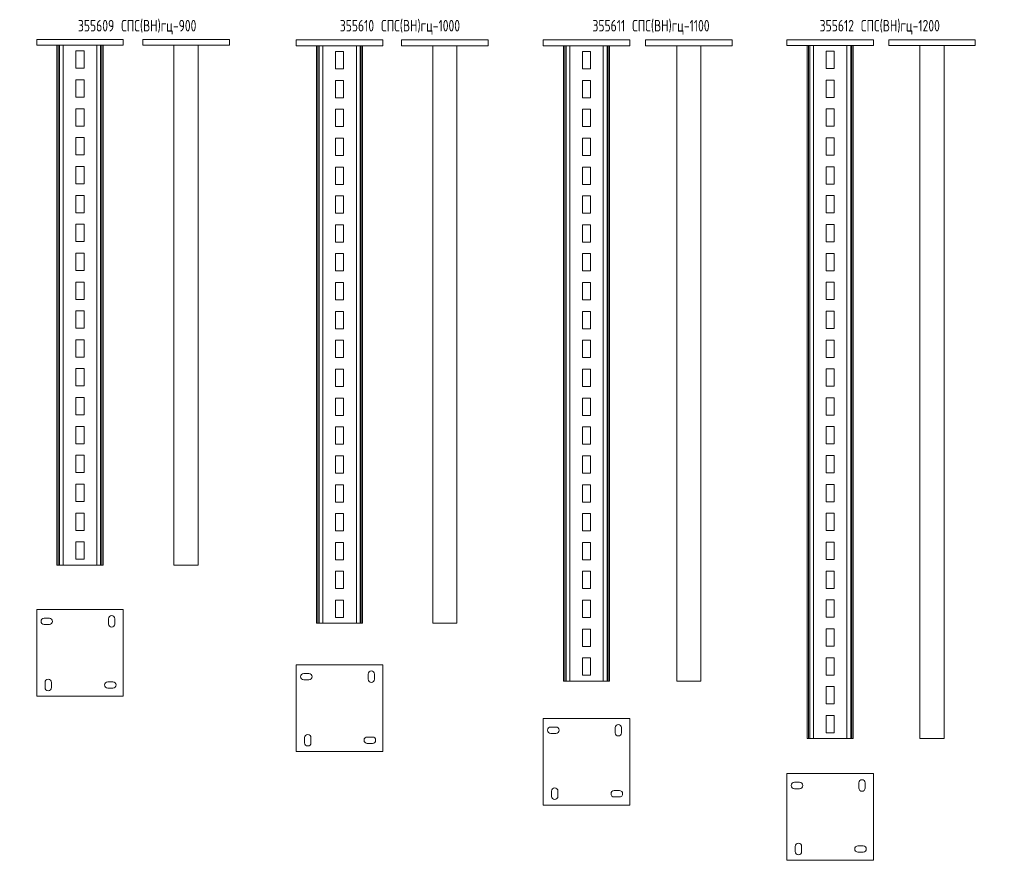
# Model space of a CAD drawing. Header units: millimetres. Extents: x -148 to 13309, y -3383 to 345.
# Tile 4 of 9: x 1598 to 3303, y -1557 to -101. Entities that reach past the tile are written whole.
import ezdxf

# ---------------------------------------------------------------- set-up
doc = ezdxf.new("R2010")
doc.units = ezdxf.units.MM
doc.styles.add('SLDTEXTSTYLE4', font='TXT', dxfattribs={"width": 0.7, "bigfont": 'bigfont'})

msp = doc.modelspace()

# ---------------------------------------------------------------- linework, layer by layer
at = {"color": 7, "linetype": 'Continuous', "lineweight": 15}
for p, q in [((1627.2, -135.4), (1777.2, -135.4)), ((1627.2, -145.4), (1627.2, -135.4)), ((1777.2, -145.4), (1777.2, -135.4)), ((1811, -145.4), (1811, -135.4)), ((1811, -135.4), (1961, -135.4)), ((1961, -145.4), (1961, -135.4)), ((2076.7, -136.3), (2226.7, -136.3)), ((2076.7, -146.3), (2076.7, -136.3)), ((2226.7, -146.3), (2226.7, -136.3)), ((2259, -136.3), (2409, -136.3)), ((2259, -146.3), (2259, -136.3)), ((2409, -146.3), (2409, -136.3)), ((2504.4, -136.3), (2654.4, -136.3)), ((2504.4, -146.3), (2504.4, -136.3)), ((2654.4, -146.3), (2654.4, -136.3)), ((2681.6, -136.3), (2831.6, -136.3)), ((2681.6, -146.3), (2681.6, -136.3)), ((2831.6, -146.3), (2831.6, -136.3)), ((2926.4, -135.8), (3076.4, -135.8)), ((2926.4, -145.8), (2926.4, -135.8)), ((3076.4, -145.8), (3076.4, -135.8)), ((3102.7, -135.8), (3252.7, -135.8)), ((3102.7, -145.8), (3102.7, -135.8)), ((3252.7, -145.8), (3252.7, -135.8)), ((1627.2, -145.4), (1777.2, -145.4)), ((1662.2, -145.4), (1662.2, -1045.4)), ((1664.7, -145.4), (1664.7, -1045.4)), ((1666.7, -145.4), (1666.7, -1045.4)), ((1673.1, -145.4), (1673.1, -1045.4)), ((1731.3, -145.4), (1731.3, -1045.4)), ((1737.7, -145.4), (1737.7, -1045.4)), ((1739.8, -145.4), (1739.8, -1045.4)), ((1742.2, -145.4), (1742.2, -1045.4)), ((1811, -145.4), (1961, -145.4)), ((1865, -145.4), (1865, -1045.4)), ((1907, -145.4), (1907, -1045.4)), ((2076.7, -146.3), (2226.7, -146.3)), ((2111.7, -146.3), (2111.7, -1146.3)), ((2114.2, -146.3), (2114.2, -1146.3)), ((2116.2, -146.3), (2116.2, -1146.3)), ((2122.6, -146.3), (2122.6, -1146.3)), ((2180.8, -146.3), (2180.8, -1146.3)), ((2187.2, -146.3), (2187.2, -1146.3)), ((2189.2, -146.3), (2189.2, -1146.3)), ((2191.7, -146.3), (2191.7, -1146.3)), ((2259, -146.3), (2409, -146.3)), ((2313, -146.3), (2313, -1146.3)), ((2355, -146.3), (2355, -1146.3)), ((2504.4, -146.3), (2654.4, -146.3)), ((2539.4, -146.3), (2539.4, -1246.3)), ((2541.9, -146.3), (2541.9, -1246.3)), ((2543.9, -146.3), (2543.9, -1246.3)), ((2550.3, -146.3), (2550.3, -1246.3)), ((2608.5, -146.3), (2608.5, -1246.3)), ((2614.9, -146.3), (2614.9, -1246.3)), ((2617, -146.3), (2617, -1246.3)), ((2619.4, -146.3), (2619.4, -1246.3)), ((2681.6, -146.3), (2831.6, -146.3)), ((2735.6, -146.3), (2735.6, -1246.3)), ((2777.6, -146.3), (2777.6, -1246.3)), ((2926.4, -145.8), (3076.4, -145.8)), ((2961.4, -145.8), (2961.4, -1345.8)), ((2963.9, -145.8), (2963.9, -1345.8)), ((2965.9, -145.8), (2965.9, -1345.8)), ((2972.3, -145.8), (2972.3, -1345.8)), ((3030.5, -145.8), (3030.5, -1345.8)), ((3036.9, -145.8), (3036.9, -1345.8)), ((3039, -145.8), (3039, -1345.8)), ((3041.4, -145.8), (3041.4, -1345.8)), ((3102.7, -145.8), (3252.7, -145.8)), ((3156.7, -145.8), (3156.7, -1345.8)), ((3198.7, -145.8), (3198.7, -1345.8)), ((1709.2, -155.4), (1695.2, -155.4)), ((1695.2, -155.4), (1695.2, -185.4)), ((1709.2, -185.4), (1709.2, -155.4)), ((2158.7, -156.3), (2144.7, -156.3)), ((2144.7, -156.3), (2144.7, -186.3)), ((2158.7, -186.3), (2158.7, -156.3)), ((2586.4, -156.3), (2572.4, -156.3)), ((2572.4, -156.3), (2572.4, -186.3)), ((2586.4, -186.3), (2586.4, -156.3)), ((3008.4, -155.8), (2994.4, -155.8)), ((2994.4, -155.8), (2994.4, -185.8)), ((3008.4, -185.8), (3008.4, -155.8)), ((1695.2, -185.4), (1709.2, -185.4)), ((2144.7, -186.3), (2158.7, -186.3)), ((2572.4, -186.3), (2586.4, -186.3)), ((2994.4, -185.8), (3008.4, -185.8)), ((1709.2, -205.4), (1695.2, -205.4)), ((1695.2, -205.4), (1695.2, -235.4)), ((1709.2, -235.4), (1709.2, -205.4)), ((2158.7, -206.3), (2144.7, -206.3)), ((2144.7, -206.3), (2144.7, -236.3)), ((2158.7, -236.3), (2158.7, -206.3)), ((2586.4, -206.3), (2572.4, -206.3)), ((2572.4, -206.3), (2572.4, -236.3)), ((2586.4, -236.3), (2586.4, -206.3)), ((3008.4, -205.8), (2994.4, -205.8)), ((2994.4, -205.8), (2994.4, -235.8)), ((3008.4, -235.8), (3008.4, -205.8)), ((1695.2, -235.4), (1709.2, -235.4)), ((2144.7, -236.3), (2158.7, -236.3)), ((2572.4, -236.3), (2586.4, -236.3)), ((2994.4, -235.8), (3008.4, -235.8)), ((1709.2, -255.4), (1695.2, -255.4)), ((1695.2, -255.4), (1695.2, -285.4)), ((1709.2, -285.4), (1709.2, -255.4)), ((3008.4, -255.8), (2994.4, -255.8)), ((2994.4, -255.8), (2994.4, -285.8)), ((3008.4, -285.8), (3008.4, -255.8)), ((2158.7, -256.3), (2144.7, -256.3)), ((2144.7, -256.3), (2144.7, -286.3)), ((2158.7, -286.3), (2158.7, -256.3)), ((2586.4, -256.3), (2572.4, -256.3)), ((2572.4, -256.3), (2572.4, -286.3)), ((2586.4, -286.3), (2586.4, -256.3)), ((1695.2, -285.4), (1709.2, -285.4)), ((2144.7, -286.3), (2158.7, -286.3)), ((2572.4, -286.3), (2586.4, -286.3)), ((2994.4, -285.8), (3008.4, -285.8)), ((1709.2, -305.4), (1695.2, -305.4)), ((1695.2, -305.4), (1695.2, -335.4)), ((1709.2, -335.4), (1709.2, -305.4)), ((2158.7, -306.3), (2144.7, -306.3)), ((2144.7, -306.3), (2144.7, -336.3)), ((2158.7, -336.3), (2158.7, -306.3)), ((2586.4, -306.3), (2572.4, -306.3)), ((2572.4, -306.3), (2572.4, -336.3)), ((2586.4, -336.3), (2586.4, -306.3)), ((3008.4, -305.8), (2994.4, -305.8)), ((2994.4, -305.8), (2994.4, -335.8)), ((3008.4, -335.8), (3008.4, -305.8)), ((1695.2, -335.4), (1709.2, -335.4)), ((2144.7, -336.3), (2158.7, -336.3)), ((2572.4, -336.3), (2586.4, -336.3)), ((2994.4, -335.8), (3008.4, -335.8)), ((1709.2, -355.4), (1695.2, -355.4)), ((1695.2, -355.4), (1695.2, -385.4)), ((1709.2, -385.4), (1709.2, -355.4)), ((2158.7, -356.3), (2144.7, -356.3)), ((2144.7, -356.3), (2144.7, -386.3)), ((2158.7, -386.3), (2158.7, -356.3)), ((2586.4, -356.3), (2572.4, -356.3)), ((2572.4, -356.3), (2572.4, -386.3)), ((2586.4, -386.3), (2586.4, -356.3)), ((3008.4, -355.8), (2994.4, -355.8)), ((2994.4, -355.8), (2994.4, -385.8)), ((3008.4, -385.8), (3008.4, -355.8)), ((1695.2, -385.4), (1709.2, -385.4)), ((2144.7, -386.3), (2158.7, -386.3)), ((2572.4, -386.3), (2586.4, -386.3)), ((2994.4, -385.8), (3008.4, -385.8)), ((1709.2, -405.4), (1695.2, -405.4)), ((1695.2, -405.4), (1695.2, -435.4)), ((1709.2, -435.4), (1709.2, -405.4)), ((2144.7, -406.3), (2144.7, -436.3)), ((2158.7, -406.3), (2144.7, -406.3)), ((2158.7, -436.3), (2158.7, -406.3)), ((2586.4, -406.3), (2572.4, -406.3)), ((2572.4, -406.3), (2572.4, -436.3)), ((2586.4, -436.3), (2586.4, -406.3)), ((3008.4, -405.8), (2994.4, -405.8)), ((2994.4, -405.8), (2994.4, -435.8)), ((3008.4, -435.8), (3008.4, -405.8)), ((1695.2, -435.4), (1709.2, -435.4)), ((2144.7, -436.3), (2158.7, -436.3)), ((2572.4, -436.3), (2586.4, -436.3)), ((2994.4, -435.8), (3008.4, -435.8)), ((1709.2, -455.4), (1695.2, -455.4)), ((1695.2, -455.4), (1695.2, -485.4)), ((1709.2, -485.4), (1709.2, -455.4)), ((2144.7, -456.3), (2144.7, -486.3)), ((2158.7, -456.3), (2144.7, -456.3)), ((2158.7, -486.3), (2158.7, -456.3)), ((2586.4, -456.3), (2572.4, -456.3)), ((2572.4, -456.3), (2572.4, -486.3)), ((2586.4, -486.3), (2586.4, -456.3)), ((3008.4, -455.8), (2994.4, -455.8)), ((2994.4, -455.8), (2994.4, -485.8)), ((3008.4, -485.8), (3008.4, -455.8)), ((1695.2, -485.4), (1709.2, -485.4)), ((2144.7, -486.3), (2158.7, -486.3)), ((2572.4, -486.3), (2586.4, -486.3)), ((2994.4, -485.8), (3008.4, -485.8)), ((1709.2, -505.4), (1695.2, -505.4)), ((1695.2, -505.4), (1695.2, -535.4)), ((1709.2, -535.4), (1709.2, -505.4)), ((2158.7, -506.3), (2144.7, -506.3)), ((2144.7, -506.3), (2144.7, -536.3)), ((2158.7, -536.3), (2158.7, -506.3)), ((2586.4, -506.3), (2572.4, -506.3)), ((2572.4, -506.3), (2572.4, -536.3)), ((2586.4, -536.3), (2586.4, -506.3)), ((3008.4, -505.8), (2994.4, -505.8)), ((2994.4, -505.8), (2994.4, -535.8)), ((3008.4, -535.8), (3008.4, -505.8)), ((1695.2, -535.4), (1709.2, -535.4)), ((2144.7, -536.3), (2158.7, -536.3)), ((2572.4, -536.3), (2586.4, -536.3)), ((2994.4, -535.8), (3008.4, -535.8)), ((1709.2, -555.4), (1695.2, -555.4)), ((1695.2, -555.4), (1695.2, -585.4)), ((1709.2, -585.4), (1709.2, -555.4)), ((2158.7, -556.3), (2144.7, -556.3)), ((2144.7, -556.3), (2144.7, -586.3)), ((2158.7, -586.3), (2158.7, -556.3)), ((2586.4, -556.3), (2572.4, -556.3)), ((2572.4, -556.3), (2572.4, -586.3)), ((2586.4, -586.3), (2586.4, -556.3)), ((3008.4, -555.8), (2994.4, -555.8)), ((2994.4, -555.8), (2994.4, -585.8)), ((3008.4, -585.8), (3008.4, -555.8)), ((1695.2, -585.4), (1709.2, -585.4)), ((2144.7, -586.3), (2158.7, -586.3)), ((2572.4, -586.3), (2586.4, -586.3)), ((2994.4, -585.8), (3008.4, -585.8)), ((1709.2, -605.4), (1695.2, -605.4)), ((1695.2, -605.4), (1695.2, -635.4)), ((1709.2, -635.4), (1709.2, -605.4)), ((2158.7, -606.3), (2144.7, -606.3)), ((2144.7, -606.3), (2144.7, -636.3)), ((2158.7, -636.3), (2158.7, -606.3)), ((2586.4, -606.3), (2572.4, -606.3)), ((2572.4, -606.3), (2572.4, -636.3)), ((2586.4, -636.3), (2586.4, -606.3)), ((3008.4, -605.8), (2994.4, -605.8)), ((2994.4, -605.8), (2994.4, -635.8)), ((3008.4, -635.8), (3008.4, -605.8)), ((1695.2, -635.4), (1709.2, -635.4)), ((2144.7, -636.3), (2158.7, -636.3)), ((2572.4, -636.3), (2586.4, -636.3)), ((2994.4, -635.8), (3008.4, -635.8)), ((1709.2, -655.4), (1695.2, -655.4)), ((1695.2, -655.4), (1695.2, -685.4)), ((1709.2, -685.4), (1709.2, -655.4)), ((2158.7, -656.3), (2144.7, -656.3)), ((2144.7, -656.3), (2144.7, -686.3)), ((2158.7, -686.3), (2158.7, -656.3)), ((2586.4, -656.3), (2572.4, -656.3)), ((2572.4, -656.3), (2572.4, -686.3)), ((2586.4, -686.3), (2586.4, -656.3)), ((3008.4, -655.8), (2994.4, -655.8)), ((2994.4, -655.8), (2994.4, -685.8)), ((3008.4, -685.8), (3008.4, -655.8)), ((1695.2, -685.4), (1709.2, -685.4)), ((2144.7, -686.3), (2158.7, -686.3)), ((2572.4, -686.3), (2586.4, -686.3)), ((2994.4, -685.8), (3008.4, -685.8)), ((1709.2, -705.4), (1695.2, -705.4)), ((1695.2, -705.4), (1695.2, -735.4)), ((1709.2, -735.4), (1709.2, -705.4)), ((2158.7, -706.3), (2144.7, -706.3)), ((2144.7, -706.3), (2144.7, -736.3)), ((2158.7, -736.3), (2158.7, -706.3)), ((2586.4, -706.3), (2572.4, -706.3)), ((2572.4, -706.3), (2572.4, -736.3)), ((2586.4, -736.3), (2586.4, -706.3)), ((3008.4, -705.8), (2994.4, -705.8)), ((2994.4, -705.8), (2994.4, -735.8)), ((3008.4, -735.8), (3008.4, -705.8)), ((1695.2, -735.4), (1709.2, -735.4)), ((2144.7, -736.3), (2158.7, -736.3)), ((2572.4, -736.3), (2586.4, -736.3)), ((2994.4, -735.8), (3008.4, -735.8)), ((1709.2, -755.4), (1695.2, -755.4)), ((1695.2, -755.4), (1695.2, -785.4)), ((1709.2, -785.4), (1709.2, -755.4)), ((2158.7, -756.3), (2144.7, -756.3)), ((2144.7, -756.3), (2144.7, -786.3)), ((2158.7, -786.3), (2158.7, -756.3)), ((2586.4, -756.3), (2572.4, -756.3)), ((2572.4, -756.3), (2572.4, -786.3)), ((2586.4, -786.3), (2586.4, -756.3)), ((3008.4, -755.8), (2994.4, -755.8)), ((2994.4, -755.8), (2994.4, -785.8)), ((3008.4, -785.8), (3008.4, -755.8)), ((1695.2, -785.4), (1709.2, -785.4)), ((2144.7, -786.3), (2158.7, -786.3)), ((2572.4, -786.3), (2586.4, -786.3)), ((2994.4, -785.8), (3008.4, -785.8)), ((1709.2, -805.4), (1695.2, -805.4)), ((1695.2, -805.4), (1695.2, -835.4)), ((1709.2, -835.4), (1709.2, -805.4)), ((2158.7, -806.3), (2144.7, -806.3)), ((2144.7, -806.3), (2144.7, -836.3)), ((2158.7, -836.3), (2158.7, -806.3)), ((2586.4, -806.3), (2572.4, -806.3)), ((2572.4, -806.3), (2572.4, -836.3)), ((2586.4, -836.3), (2586.4, -806.3)), ((3008.4, -805.8), (2994.4, -805.8)), ((2994.4, -805.8), (2994.4, -835.8)), ((3008.4, -835.8), (3008.4, -805.8)), ((1695.2, -835.4), (1709.2, -835.4)), ((2144.7, -836.3), (2158.7, -836.3)), ((2572.4, -836.3), (2586.4, -836.3)), ((2994.4, -835.8), (3008.4, -835.8)), ((1709.2, -855.4), (1695.2, -855.4)), ((1695.2, -855.4), (1695.2, -885.4)), ((1709.2, -885.4), (1709.2, -855.4)), ((2158.7, -856.3), (2144.7, -856.3)), ((2144.7, -856.3), (2144.7, -886.3)), ((2158.7, -886.3), (2158.7, -856.3)), ((2586.4, -856.3), (2572.4, -856.3)), ((2572.4, -856.3), (2572.4, -886.3)), ((2586.4, -886.3), (2586.4, -856.3)), ((3008.4, -855.8), (2994.4, -855.8)), ((2994.4, -855.8), (2994.4, -885.8)), ((3008.4, -885.8), (3008.4, -855.8)), ((1695.2, -885.4), (1709.2, -885.4)), ((2144.7, -886.3), (2158.7, -886.3)), ((2572.4, -886.3), (2586.4, -886.3)), ((2994.4, -885.8), (3008.4, -885.8)), ((1709.2, -905.4), (1695.2, -905.4)), ((1695.2, -905.4), (1695.2, -935.4)), ((1709.2, -935.4), (1709.2, -905.4)), ((2158.7, -906.3), (2144.7, -906.3)), ((2144.7, -906.3), (2144.7, -936.3)), ((2158.7, -936.3), (2158.7, -906.3)), ((2586.4, -906.3), (2572.4, -906.3)), ((2572.4, -906.3), (2572.4, -936.3)), ((2586.4, -936.3), (2586.4, -906.3)), ((3008.4, -905.8), (2994.4, -905.8)), ((2994.4, -905.8), (2994.4, -935.8)), ((3008.4, -935.8), (3008.4, -905.8)), ((1695.2, -935.4), (1709.2, -935.4)), ((2144.7, -936.3), (2158.7, -936.3)), ((2572.4, -936.3), (2586.4, -936.3)), ((2994.4, -935.8), (3008.4, -935.8)), ((1709.2, -955.4), (1695.2, -955.4)), ((1695.2, -955.4), (1695.2, -985.4)), ((1709.2, -985.4), (1709.2, -955.4)), ((2158.7, -956.3), (2144.7, -956.3)), ((2144.7, -956.3), (2144.7, -986.3)), ((2158.7, -986.3), (2158.7, -956.3)), ((2586.4, -956.3), (2572.4, -956.3)), ((2572.4, -956.3), (2572.4, -986.3)), ((2586.4, -986.3), (2586.4, -956.3)), ((3008.4, -955.8), (2994.4, -955.8)), ((2994.4, -955.8), (2994.4, -985.8)), ((3008.4, -985.8), (3008.4, -955.8)), ((1695.2, -985.4), (1709.2, -985.4)), ((2144.7, -986.3), (2158.7, -986.3)), ((2572.4, -986.3), (2586.4, -986.3)), ((2994.4, -985.8), (3008.4, -985.8)), ((1709.2, -1005.4), (1695.2, -1005.4)), ((1695.2, -1005.4), (1695.2, -1035.4)), ((1709.2, -1035.4), (1709.2, -1005.4)), ((3008.4, -1005.8), (2994.4, -1005.8)), ((2994.4, -1005.8), (2994.4, -1035.8)), ((3008.4, -1035.8), (3008.4, -1005.8)), ((2158.7, -1006.3), (2144.7, -1006.3)), ((2144.7, -1006.3), (2144.7, -1036.3)), ((2158.7, -1036.3), (2158.7, -1006.3)), ((2586.4, -1006.3), (2572.4, -1006.3)), ((2572.4, -1006.3), (2572.4, -1036.3)), ((2586.4, -1036.3), (2586.4, -1006.3)), ((1695.2, -1035.4), (1709.2, -1035.4)), ((2144.7, -1036.3), (2158.7, -1036.3)), ((2572.4, -1036.3), (2586.4, -1036.3)), ((2994.4, -1035.8), (3008.4, -1035.8)), ((1662.2, -1045.4), (1664.7, -1045.4)), ((1664.7, -1045.4), (1666.7, -1045.4)), ((1666.7, -1045.4), (1673.1, -1045.4)), ((1673.1, -1045.4), (1731.3, -1045.4)), ((1731.3, -1045.4), (1737.7, -1045.4)), ((1737.7, -1045.4), (1739.8, -1045.4)), ((1739.8, -1045.4), (1742.2, -1045.4)), ((1865, -1045.4), (1907, -1045.4)), ((2158.7, -1056.3), (2144.7, -1056.3)), ((2144.7, -1056.3), (2144.7, -1086.3)), ((2158.7, -1086.3), (2158.7, -1056.3)), ((2586.4, -1056.3), (2572.4, -1056.3)), ((2572.4, -1056.3), (2572.4, -1086.3)), ((2586.4, -1086.3), (2586.4, -1056.3)), ((3008.4, -1055.8), (2994.4, -1055.8)), ((2994.4, -1055.8), (2994.4, -1085.8)), ((3008.4, -1085.8), (3008.4, -1055.8)), ((2144.7, -1086.3), (2158.7, -1086.3)), ((2572.4, -1086.3), (2586.4, -1086.3)), ((2994.4, -1085.8), (3008.4, -1085.8)), ((2158.7, -1106.3), (2144.7, -1106.3)), ((2144.7, -1106.3), (2144.7, -1136.3)), ((2158.7, -1136.3), (2158.7, -1106.3)), ((2586.4, -1106.3), (2572.4, -1106.3)), ((2572.4, -1106.3), (2572.4, -1136.3)), ((2586.4, -1136.3), (2586.4, -1106.3)), ((3008.4, -1105.8), (2994.4, -1105.8)), ((2994.4, -1105.8), (2994.4, -1135.8)), ((3008.4, -1135.8), (3008.4, -1105.8)), ((1627.2, -1122.5), (1627.2, -1272.5)), ((1777.2, -1122.5), (1627.2, -1122.5)), ((1777.2, -1272.5), (1777.2, -1122.5)), ((1649.2, -1137.5), (1640.2, -1137.5)), ((1751.7, -1138.5), (1751.7, -1147.5)), ((1762.7, -1147.5), (1762.7, -1138.5)), ((2144.7, -1136.3), (2158.7, -1136.3)), ((2572.4, -1136.3), (2586.4, -1136.3)), ((2994.4, -1135.8), (3008.4, -1135.8)), ((1640.2, -1148.5), (1649.2, -1148.5)), ((2111.7, -1146.3), (2114.2, -1146.3)), ((2114.2, -1146.3), (2116.2, -1146.3)), ((2116.2, -1146.3), (2122.6, -1146.3)), ((2122.6, -1146.3), (2180.8, -1146.3)), ((2180.8, -1146.3), (2187.2, -1146.3)), ((2187.2, -1146.3), (2189.2, -1146.3)), ((2189.2, -1146.3), (2191.7, -1146.3)), ((2313, -1146.3), (2355, -1146.3)), ((2586.4, -1156.3), (2572.4, -1156.3)), ((2572.4, -1156.3), (2572.4, -1186.3)), ((2586.4, -1186.3), (2586.4, -1156.3)), ((3008.4, -1155.8), (2994.4, -1155.8)), ((2994.4, -1155.8), (2994.4, -1185.8)), ((3008.4, -1185.8), (3008.4, -1155.8)), ((2572.4, -1186.3), (2586.4, -1186.3)), ((2994.4, -1185.8), (3008.4, -1185.8)), ((2586.4, -1206.3), (2572.4, -1206.3)), ((2572.4, -1206.3), (2572.4, -1236.3)), ((2586.4, -1236.3), (2586.4, -1206.3)), ((3008.4, -1205.8), (2994.4, -1205.8)), ((2994.4, -1205.8), (2994.4, -1235.8)), ((3008.4, -1235.8), (3008.4, -1205.8)), ((2226.7, -1218.2), (2076.7, -1218.2)), ((2076.7, -1218.2), (2076.7, -1368.2)), ((2226.7, -1368.2), (2226.7, -1218.2)), ((2098.7, -1233.2), (2089.7, -1233.2)), ((2089.7, -1244.2), (2098.7, -1244.2)), ((2201.2, -1234.2), (2201.2, -1243.2)), ((2212.2, -1243.2), (2212.2, -1234.2)), ((2572.4, -1236.3), (2586.4, -1236.3)), ((2994.4, -1235.8), (3008.4, -1235.8)), ((1641.7, -1248.5), (1641.7, -1257.5)), ((1652.7, -1257.5), (1652.7, -1248.5)), ((1759.2, -1247.5), (1750.2, -1247.5)), ((1750.2, -1258.5), (1759.2, -1258.5)), ((2539.4, -1246.3), (2541.9, -1246.3)), ((2541.9, -1246.3), (2543.9, -1246.3)), ((2543.9, -1246.3), (2550.3, -1246.3)), ((2550.3, -1246.3), (2608.5, -1246.3)), ((2608.5, -1246.3), (2614.9, -1246.3)), ((2614.9, -1246.3), (2617, -1246.3)), ((2617, -1246.3), (2619.4, -1246.3)), ((2735.6, -1246.3), (2777.6, -1246.3)), ((3008.4, -1255.8), (2994.4, -1255.8)), ((2994.4, -1255.8), (2994.4, -1285.8)), ((3008.4, -1285.8), (3008.4, -1255.8)), ((1627.2, -1272.5), (1777.2, -1272.5)), ((2994.4, -1285.8), (3008.4, -1285.8)), ((2504.4, -1310.9), (2504.4, -1460.9)), ((2654.4, -1310.9), (2504.4, -1310.9)), ((2654.4, -1460.9), (2654.4, -1310.9)), ((2994.4, -1305.8), (2994.4, -1335.8)), ((3008.4, -1305.8), (2994.4, -1305.8)), ((3008.4, -1335.8), (3008.4, -1305.8)), ((2526.4, -1325.9), (2517.4, -1325.9)), ((2628.9, -1326.9), (2628.9, -1335.9)), ((2639.9, -1335.9), (2639.9, -1326.9)), ((2091.2, -1344.2), (2091.2, -1353.2)), ((2102.2, -1353.2), (2102.2, -1344.2)), ((2208.7, -1343.2), (2199.7, -1343.2)), ((2517.4, -1336.9), (2526.4, -1336.9)), ((2961.4, -1345.8), (2963.9, -1345.8)), ((2963.9, -1345.8), (2965.9, -1345.8)), ((2965.9, -1345.8), (2972.3, -1345.8)), ((2972.3, -1345.8), (3030.5, -1345.8)), ((2994.4, -1335.8), (3008.4, -1335.8)), ((3030.5, -1345.8), (3036.9, -1345.8)), ((3036.9, -1345.8), (3039, -1345.8)), ((3039, -1345.8), (3041.4, -1345.8)), ((3156.7, -1345.8), (3198.7, -1345.8)), ((2199.7, -1354.2), (2208.7, -1354.2)), ((2076.7, -1368.2), (2226.7, -1368.2)), ((2926.4, -1406.6), (2926.4, -1556.6)), ((3076.4, -1406.6), (2926.4, -1406.6)), ((3076.4, -1556.6), (3076.4, -1406.6)), ((2948.4, -1421.6), (2939.4, -1421.6)), ((3050.9, -1422.6), (3050.9, -1431.6)), ((3061.9, -1431.6), (3061.9, -1422.6)), ((2518.9, -1436.9), (2518.9, -1445.9)), ((2529.9, -1445.9), (2529.9, -1436.9)), ((2636.4, -1435.9), (2627.4, -1435.9)), ((2627.4, -1446.9), (2636.4, -1446.9)), ((2939.4, -1432.6), (2948.4, -1432.6)), ((2504.4, -1460.9), (2654.4, -1460.9)), ((2940.9, -1532.6), (2940.9, -1541.6)), ((2951.9, -1541.6), (2951.9, -1532.6)), ((3058.4, -1531.6), (3049.4, -1531.6)), ((3049.4, -1542.6), (3058.4, -1542.6)), ((2926.4, -1556.6), (3076.4, -1556.6))]:
    msp.add_line(p, q, dxfattribs=at)
for centre, start, end in [((1640.2, -1143), 90, 270), ((1649.2, -1143), 270, 90), ((1757.2, -1138.5), 0, 180), ((1757.2, -1147.5), 180, 0), ((1647.2, -1248.5), 0, 180), ((2089.7, -1238.7), 90, 270), ((2098.7, -1238.7), 270, 90), ((2206.7, -1234.2), 0, 180), ((2206.7, -1243.2), 180, 0), ((1647.2, -1257.5), 180, 0), ((1750.2, -1253), 90, 270), ((1759.2, -1253), 270, 90), ((2517.4, -1331.4), 90, 270), ((2526.4, -1331.4), 270, 90), ((2634.4, -1326.9), 0, 180), ((2096.7, -1344.2), 0, 180), ((2199.7, -1348.7), 90, 270), ((2208.7, -1348.7), 270, 90), ((2634.4, -1335.9), 180, 0), ((2096.7, -1353.2), 180, 0), ((2524.4, -1436.9), 0, 180), ((2939.4, -1427.1), 90, 270), ((2948.4, -1427.1), 270, 90), ((3056.4, -1422.6), 0, 180), ((3056.4, -1431.6), 180, 0), ((2524.4, -1445.9), 180, 0), ((2627.4, -1441.4), 90, 270), ((2636.4, -1441.4), 270, 90), ((2946.4, -1532.6), 0, 180), ((3049.4, -1537.1), 90, 270), ((3058.4, -1537.1), 270, 90), ((2946.4, -1541.6), 180, 0)]:
    msp.add_arc(centre, 5.5, start, end, dxfattribs=at)

# ---------------------------------------------------------------- texts
at = {"color": 7, "linetype": 'Continuous', "lineweight": 0, "char_height": 20, "attachment_point": 1, "style": 'SLDTEXTSTYLE4'}
for s, insert in [('355607 \\M+18452\\M+18450\\M+18452(\\M+18442\\M+1844E)\\M+18473\\M+18488-700', (902.8, -101.6)), ('355608 \\M+18452\\M+18450\\M+18452(\\M+18442\\M+1844E)\\M+18473\\M+18488-800', (1320, -101.6)), ('355609 \\M+18452\\M+18450\\M+18452(\\M+18442\\M+1844E)\\M+18473\\M+18488-900', (1698.7, -101.6)), ('355610 \\M+18452\\M+18450\\M+18452(\\M+18442\\M+1844E)\\M+18473\\M+18488-1000', (2152.2, -101.6)), ('355611 \\M+18452\\M+18450\\M+18452(\\M+18442\\M+1844E)\\M+18473\\M+18488-1100', (2589.7, -101.6)), ('355612 \\M+18452\\M+18450\\M+18452(\\M+18442\\M+1844E)\\M+18473\\M+18488-1200', (2983.2, -101.6))]:
    msp.add_mtext(s, dxfattribs=dict(at, insert=insert))

doc.saveas('drawing.dxf')
